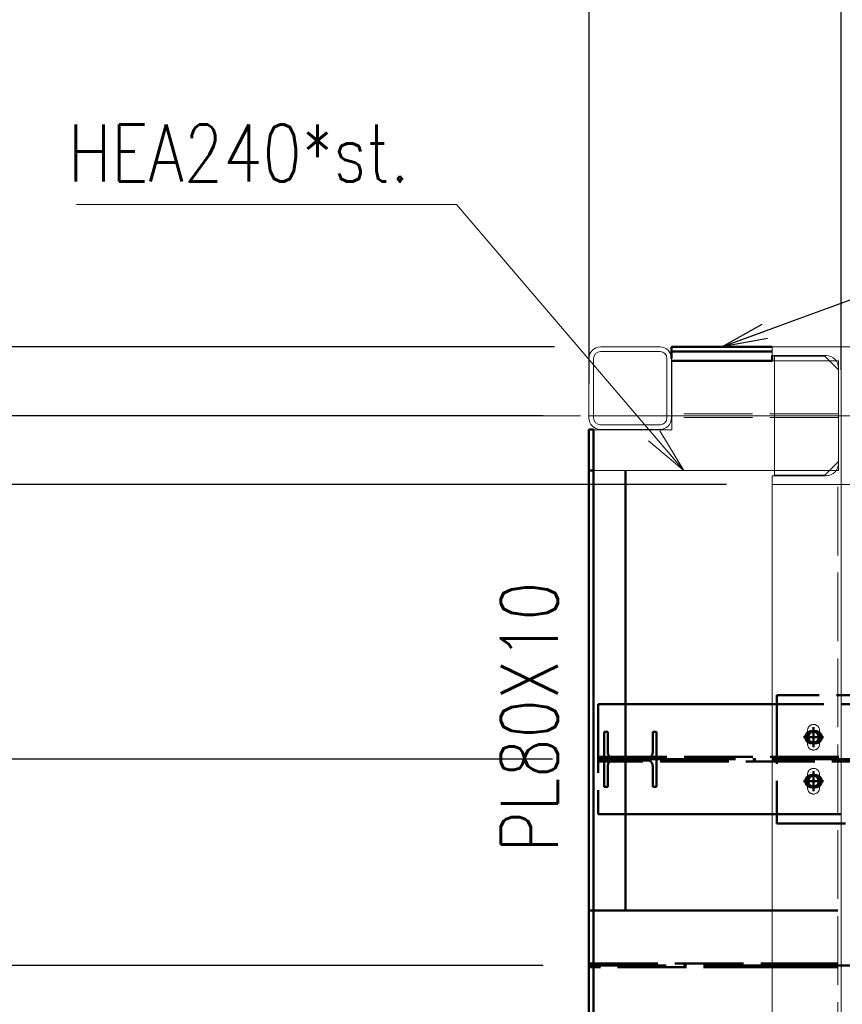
# Paper-space layout 'Layout1' of a CAD drawing. Extents: x -2 to 1677, y -36 to 422.
# Tile 28 of 100: x 82 to 118, y 288 to 331. Entities that reach past the tile are written whole.
import ezdxf

# ---------------------------------------------------------------- set-up
doc = ezdxf.new("R2010")
doc.units = 0
for name, pattern in [('ACAD_ISO02W100', [15, 12, -3]), ('ACAD_ISO04W100', [30.5, 24, -3, 0.5, -3]), ('HP_01_CER_B', [8, 5, -1, 1, -1])]:
    doc.linetypes.add(name, pattern=pattern)
doc.layers.get('0').update_dxf_attribs({"linetype": 'CONTINUOUS'})
doc.layers.get('DEFPOINTS').update_dxf_attribs({"color": 132, "linetype": 'CONTINUOUS'})
for name, color, linetype, lineweight in [('SS_1.ET-HALA_TaO-PRISTAVBA-PODLAH.NOSNIKY', 9, 'CONTINUOUS', 13), ('SS_1.ET-HALA_TaO-PRISTAVBA-SLOUP', 9, 'CONTINUOUS', 13), ('SS_1.ET-HALA_TaO-RASTR', 7, 'HP_01_CER_B', 13), ('SS_2.ET-HALA_TaO-PRISTAVBA-JD', 40, 'CONTINUOUS', 50), ('SS_2.ET-HALA_TaO-PRISTAVBA-PODLAH.NOSNIKY', 172, 'CONTINUOUS', 50), ('SS_2.ET-HALA_TaO-PRISTAVBA-PODLAHA_LEM', 140, 'CONTINUOUS', 50), ('SS_KOTY', 3, 'CONTINUOUS', 25), ('SS_POPIS_PROFILU', 13, 'CONTINUOUS', 25), ('SS_STAV.OK-POPIS_PROFILU', 9, 'CONTINUOUS', 13)]:
    doc.layers.add(name, color=color, linetype=linetype, lineweight=lineweight)
doc.styles.add('ROMANS', font='romans.shx', dxfattribs={"width": 0.8})
doc.styles.add('romans.shx', font='romans.shx', dxfattribs={"height": 5})
doc.dimstyles.new('A-1_(2.5)_50AS', dxfattribs={"dimtxt": 2.5, "dimasz": 2, "dimexe": 1, "dimexo": 2, "dimgap": 0, "dimtad": 0, "dimdec": 1, "dimlfac": 50, "dimrnd": 1, "dimtxsty": 'ROMANS', "dimblk1": 'OBLIQUE', "dimblk2": 'OBLIQUE', "dimsah": 1, "dimcen": 2, "dimclrd": 256, "dimclre": 256, "dimclrt": 256, "dimadec": 1, "dimazin": 2, "dimtfac": 0.714286, "dimtdec": 1, "dimtmove": 0, "dimatfit": 3, "dimldrblk": 'OPEN', "dimfxl": 1, "dimtvp": 1.142857, "dimtfill": 1, "dimtolj": 1, "dimlwd": -1, "dimlwe": -1, "dimarcsym": 0})

# ---------------------------------------------------------------- blocks, each defined once
blk = doc.blocks.new('_Oblique')
at = {"color": 0, "linetype": 'ByBlock', "lineweight": -2}
blk.add_line((-0.5, -0.5), (0.5, 0.5), dxfattribs=at)
blk = doc.blocks.new('*D13')
at = {"layer": 'DEFPOINTS', "color": 0, "transparency": 16777216}
for p in [(107.271, 364.4), (118.271, 316.626, -4985), (107.271, 313.026, -5000.4)]:
    blk.add_point(p, dxfattribs=at)
at = {"layer": 'SS_KOTY', "transparency": 16777216}
for p, q in [((107.271, 315.026), (107.271, 365.4)), ((118.271, 318.626), (118.271, 365.4)), ((118.271, 364.4), (107.271, 364.4))]:
    blk.add_line(p, q, dxfattribs=at)
at = {"layer": 'SS_KOTY', "transparency": 16777216, "xscale": 2, "yscale": 2, "zscale": 2, "rotation": 180}
blk.add_blockref('_Oblique', (107.271, 364.4), dxfattribs=at)
at = {"layer": 'SS_KOTY', "transparency": 16777216, "xscale": 2, "yscale": 2, "zscale": 2}
blk.add_blockref('_Oblique', (118.271, 364.4), dxfattribs=at)
at = {"layer": 'SS_KOTY', "transparency": 16777216, "insert": (112.771, 367.257), "char_height": 2.5, "attachment_point": 5, "style": 'ROMANS', "bg_fill": 3, "box_fill_scale": 1.1, "bg_fill_color": 256, "bg_fill_true_color": 13158600, "bg_fill_transparency": 0}
blk.add_mtext('\\A1;550', dxfattribs=at)
blk = doc.blocks.new('_OPEN')
at = {"color": 0, "linetype": 'ByBlock'}
for p, q in [((-1, 0.167), (0, 0)), ((0, 0), (-1, -0.167)), ((0, 0), (-1, 0))]:
    blk.add_line(p, q, dxfattribs=at)
blk = doc.blocks.new('*D14')
at = {"layer": 'DEFPOINTS', "color": 0, "transparency": 16777216}
for p in [(238.271, 358.4), (118.271, 316.626, -4985), (238.271, 313.626, -5000.4)]:
    blk.add_point(p, dxfattribs=at)
at = {"layer": 'SS_KOTY', "transparency": 16777216}
for p, q in [((118.271, 318.626), (118.271, 359.4)), ((238.271, 315.626), (238.271, 359.4)), ((118.271, 358.4), (238.271, 358.4))]:
    blk.add_line(p, q, dxfattribs=at)
at = {"layer": 'SS_KOTY', "transparency": 16777216, "xscale": 2, "yscale": 2, "zscale": 2, "rotation": 180}
blk.add_blockref('_Oblique', (118.271, 358.4), dxfattribs=at)
at = {"layer": 'SS_KOTY', "transparency": 16777216, "xscale": 2, "yscale": 2, "zscale": 2}
blk.add_blockref('_Oblique', (238.271, 358.4), dxfattribs=at)
at = {"layer": 'SS_KOTY', "transparency": 16777216, "insert": (178.271, 361.257), "char_height": 2.5, "attachment_point": 5, "style": 'ROMANS', "bg_fill": 3, "box_fill_scale": 1.1, "bg_fill_color": 256, "bg_fill_true_color": 13158600, "bg_fill_transparency": 0}
blk.add_mtext('\\A1;6000', dxfattribs=at)
blk = doc.blocks.new('*D38')
at = {"layer": 'DEFPOINTS', "color": 0, "transparency": 16777216}
for p in [(107.271, 313.626, -5000.4), (61.121, 289.626), (107.271, 289.626, -5000.4)]:
    blk.add_point(p, dxfattribs=at)
at = {"layer": 'SS_KOTY', "transparency": 16777216}
for p, q in [((105.271, 313.626), (60.121, 313.626)), ((61.121, 313.626), (61.121, 289.626)), ((105.271, 289.626), (60.121, 289.626))]:
    blk.add_line(p, q, dxfattribs=at)
at = {"layer": 'SS_KOTY', "transparency": 16777216, "xscale": 2, "yscale": 2, "zscale": 2}
for p, rotation in [((61.121, 313.626), 90), ((61.121, 289.626), 270)]:
    blk.add_blockref('_Oblique', p, dxfattribs=dict(at, rotation=rotation))
at = {"layer": 'SS_KOTY', "transparency": 16777216, "insert": (58.264, 301.626), "char_height": 2.5, "attachment_point": 5, "rotation": 90, "style": 'ROMANS', "bg_fill": 3, "box_fill_scale": 1.1, "bg_fill_color": 256, "bg_fill_true_color": 13158600, "bg_fill_transparency": 0}
blk.add_mtext('\\A1;1200', dxfattribs=at)
blk = doc.blocks.new('*D39')
at = {"layer": 'DEFPOINTS', "color": 0, "transparency": 16777216}
for p in [(67.121, 310.626), (115.271, 310.626, -4985), (107.671, 298.626, -5013.74)]:
    blk.add_point(p, dxfattribs=at)
at = {"layer": 'SS_KOTY', "transparency": 16777216}
for p, q in [((113.271, 310.626), (66.121, 310.626)), ((67.121, 298.626), (67.121, 310.626)), ((105.671, 298.626), (66.121, 298.626))]:
    blk.add_line(p, q, dxfattribs=at)
at = {"layer": 'SS_KOTY', "transparency": 16777216, "xscale": 2, "yscale": 2, "zscale": 2}
for p, rotation in [((67.121, 310.626), 90), ((67.121, 298.626), 270)]:
    blk.add_blockref('_Oblique', p, dxfattribs=dict(at, rotation=rotation))
at = {"layer": 'SS_KOTY', "transparency": 16777216, "insert": (64.264, 304.626), "char_height": 2.5, "attachment_point": 5, "rotation": 90, "style": 'ROMANS', "bg_fill": 3, "box_fill_scale": 1.1, "bg_fill_color": 256, "bg_fill_true_color": 13158600, "bg_fill_transparency": 0}
blk.add_mtext('\\A1;600', dxfattribs=at)
blk = doc.blocks.new('*D40')
at = {"layer": 'DEFPOINTS', "color": 0, "transparency": 16777216}
for p in [(107.671, 298.626, -5013.74), (67.121, 184.626), (107.671, 184.626, -5013.74)]:
    blk.add_point(p, dxfattribs=at)
at = {"layer": 'SS_KOTY', "transparency": 16777216}
for p, q in [((105.671, 298.626), (66.121, 298.626)), ((67.121, 298.626), (67.121, 184.626)), ((105.671, 184.626), (66.121, 184.626))]:
    blk.add_line(p, q, dxfattribs=at)
at = {"layer": 'SS_KOTY', "transparency": 16777216, "xscale": 2, "yscale": 2, "zscale": 2}
for p, rotation in [((67.121, 298.626), 90), ((67.121, 184.626), 270)]:
    blk.add_blockref('_Oblique', p, dxfattribs=dict(at, rotation=rotation))
at = {"layer": 'SS_KOTY', "transparency": 16777216, "insert": (64.264, 241.626), "char_height": 2.5, "attachment_point": 5, "rotation": 90, "style": 'ROMANS', "bg_fill": 3, "box_fill_scale": 1.1, "bg_fill_color": 256, "bg_fill_true_color": 13158600, "bg_fill_transparency": 0}
blk.add_mtext('\\A1;5700', dxfattribs=at)
blk = doc.blocks.new('*D42')
at = {"layer": 'DEFPOINTS', "color": 0, "transparency": 16777216}
for p in [(67.121, 313.626), (107.271, 313.626, -5000.4), (115.271, 310.626, -4985)]:
    blk.add_point(p, dxfattribs=at)
at = {"layer": 'SS_KOTY', "transparency": 16777216}
for p, q in [((105.271, 313.626), (66.121, 313.626)), ((67.121, 310.626), (67.121, 313.626)), ((67.121, 312.126), (73.121, 309.641)), ((113.271, 310.626), (66.121, 310.626)), ((73.121, 309.641), (73.121, 304.784))]:
    blk.add_line(p, q, dxfattribs=at)
at = {"layer": 'SS_KOTY', "transparency": 16777216, "xscale": 2, "yscale": 2, "zscale": 2}
for p, rotation in [((67.121, 313.626), 90), ((67.121, 310.626), 270)]:
    blk.add_blockref('_Oblique', p, dxfattribs=dict(at, rotation=rotation))
at = {"layer": 'SS_KOTY', "transparency": 16777216, "insert": (70.264, 307.212), "char_height": 2.5, "attachment_point": 5, "rotation": 90, "style": 'ROMANS', "bg_fill": 3, "box_fill_scale": 1.1, "bg_fill_color": 256, "bg_fill_true_color": 13158600, "bg_fill_transparency": 0}
blk.add_mtext('\\A1;150', dxfattribs=at)
blk = doc.blocks.new('*D44')
at = {"layer": 'DEFPOINTS', "color": 0, "transparency": 16777216}
for p in [(107.271, 289.626, -5000.4), (61.121, 265.626), (107.271, 265.626, -5000.4)]:
    blk.add_point(p, dxfattribs=at)
at = {"layer": 'SS_KOTY', "transparency": 16777216}
for p, q in [((105.271, 289.626), (60.121, 289.626)), ((61.121, 289.626), (61.121, 265.626)), ((105.271, 265.626), (60.121, 265.626))]:
    blk.add_line(p, q, dxfattribs=at)
at = {"layer": 'SS_KOTY', "transparency": 16777216, "xscale": 2, "yscale": 2, "zscale": 2}
for p, rotation in [((61.121, 289.626), 90), ((61.121, 265.626), 270)]:
    blk.add_blockref('_Oblique', p, dxfattribs=dict(at, rotation=rotation))
at = {"layer": 'SS_KOTY', "transparency": 16777216, "insert": (58.264, 277.626), "char_height": 2.5, "attachment_point": 5, "rotation": 90, "style": 'ROMANS', "bg_fill": 3, "box_fill_scale": 1.1, "bg_fill_color": 256, "bg_fill_true_color": 13158600, "bg_fill_transparency": 0}
blk.add_mtext('\\A1;1200', dxfattribs=at)
blk = doc.blocks.new('*D53')
at = {"layer": 'DEFPOINTS', "color": 0, "transparency": 16777216}
for p in [(55.121, 316.626), (107.771, 316.626, -4985), (107.271, 313.626, -5000.4)]:
    blk.add_point(p, dxfattribs=at)
at = {"layer": 'SS_KOTY', "transparency": 16777216}
for p, q in [((55.121, 316.626), (55.121, 323.484)), ((105.771, 316.626), (54.121, 316.626)), ((55.121, 313.626), (55.121, 316.626)), ((105.271, 313.626), (54.121, 313.626))]:
    blk.add_line(p, q, dxfattribs=at)
at = {"layer": 'SS_KOTY', "transparency": 16777216, "xscale": 2, "yscale": 2, "zscale": 2}
for p, rotation in [((55.121, 316.626), 90), ((55.121, 313.626), 270)]:
    blk.add_blockref('_Oblique', p, dxfattribs=dict(at, rotation=rotation))
at = {"layer": 'SS_KOTY', "transparency": 16777216, "insert": (52.264, 321.055), "char_height": 2.5, "attachment_point": 5, "rotation": 90, "style": 'ROMANS', "bg_fill": 3, "box_fill_scale": 1.1, "bg_fill_color": 256, "bg_fill_true_color": 13158600, "bg_fill_transparency": 0}
blk.add_mtext('\\A1;150', dxfattribs=at)
blk = doc.blocks.new('*D78')
at = {"layer": 'DEFPOINTS', "color": 0, "transparency": 16777216}
for p in [(358.271, 364.4), (118.271, 313.626, -5000.4), (358.271, 313.626, -5000.4)]:
    blk.add_point(p, dxfattribs=at)
at = {"layer": 'SS_KOTY', "transparency": 16777216}
for p, q in [((118.271, 315.626), (118.271, 365.4)), ((358.271, 315.626), (358.271, 365.4)), ((118.271, 364.4), (358.271, 364.4))]:
    blk.add_line(p, q, dxfattribs=at)
at = {"layer": 'SS_KOTY', "transparency": 16777216, "xscale": 2, "yscale": 2, "zscale": 2, "rotation": 180}
blk.add_blockref('_Oblique', (118.271, 364.4), dxfattribs=at)
at = {"layer": 'SS_KOTY', "transparency": 16777216, "xscale": 2, "yscale": 2, "zscale": 2}
blk.add_blockref('_Oblique', (358.271, 364.4), dxfattribs=at)
at = {"layer": 'SS_KOTY', "transparency": 16777216, "insert": (238.271, 367.257), "char_height": 2.5, "attachment_point": 5, "style": 'ROMANS', "bg_fill": 3, "box_fill_scale": 1.1, "bg_fill_color": 256, "bg_fill_true_color": 13158600, "bg_fill_transparency": 0}
blk.add_mtext('\\A1;12000', dxfattribs=at)
blk = doc.blocks.new('*D82')
at = {"layer": 'DEFPOINTS', "color": 0, "transparency": 16777216}
for p in [(55.121, 313.626), (107.271, 313.626, -5000.4), (73.271, 161.526)]:
    blk.add_point(p, dxfattribs=at)
at = {"layer": 'SS_KOTY', "transparency": 16777216}
for p, q in [((105.271, 313.626), (54.121, 313.626)), ((55.121, 161.526), (55.121, 313.626)), ((71.271, 161.526), (54.121, 161.526))]:
    blk.add_line(p, q, dxfattribs=at)
at = {"layer": 'SS_KOTY', "transparency": 16777216, "xscale": 2, "yscale": 2, "zscale": 2}
for p, rotation in [((55.121, 313.626), 90), ((55.121, 161.526), 270)]:
    blk.add_blockref('_Oblique', p, dxfattribs=dict(at, rotation=rotation))
at = {"layer": 'SS_KOTY', "transparency": 16777216, "insert": (52.264, 237.576), "char_height": 2.5, "attachment_point": 5, "rotation": 90, "style": 'ROMANS', "bg_fill": 3, "box_fill_scale": 1.1, "bg_fill_color": 256, "bg_fill_true_color": 13158600, "bg_fill_transparency": 0}
blk.add_mtext('\\A1;7605', dxfattribs=at)

psp = doc.layouts.get("Layout1")

# ---------------------------------------------------------------- linework, layer by layer
at = {"layer": 'SS_1.ET-HALA_TaO-PRISTAVBA-PODLAH.NOSNIKY', "color": 9, "linetype": 'ACAD_ISO02W100', "ltscale": 0.25}
for p, q in [((118.1608, 311.5463), (118.1608, 311.2264)), ((118.1608, 311.2264), (118.0283, 311.2264)), ((118.1358, 172.5264), (118.1358, 310.6264))]:
    psp.add_line(p, q, dxfattribs=at)
at = {"layer": 'SS_1.ET-HALA_TaO-PRISTAVBA-PODLAH.NOSNIKY', "color": 5, "linetype": 'Continuous', "ltscale": 0.25}
psp.add_line((118.0283, 311.2264), (117.7608, 311.2264), dxfattribs=at)
at = {"layer": 'SS_1.ET-HALA_TaO-PRISTAVBA-PODLAH.NOSNIKY', "color": 3, "linetype": 'ACAD_ISO02W100', "ltscale": 0.25}
for p, q in [((116.8108, 299.2864), (116.8108, 299.8864)), ((117.3309, 299.8864), (117.3309, 299.2864)), ((116.8108, 297.3664), (116.8108, 297.9664)), ((117.3309, 297.9664), (117.3309, 297.3664))]:
    psp.add_line(p, q, dxfattribs=at)
at = {"layer": 'SS_1.ET-HALA_TaO-PRISTAVBA-PODLAH.NOSNIKY', "color": 3, "linetype": 'ACAD_ISO02W100', "ltscale": 0.25, "extrusion": (3.49779e-13, -1.44883e-13, -1)}
psp.add_arc((-117.0708, 299.8864), 0.26, 0, 180, dxfattribs=at)
at = {"layer": 'SS_1.ET-HALA_TaO-PRISTAVBA-PODLAH.NOSNIKY', "color": 3, "linetype": 'ACAD_ISO02W100', "ltscale": 0.25, "extrusion": (3.49779e-13, 1.44883e-13, -1)}
psp.add_arc((-117.0708, 299.2864), 0.26, 180, 0, dxfattribs=at)
at = {"layer": 'SS_1.ET-HALA_TaO-PRISTAVBA-PODLAH.NOSNIKY', "color": 3, "linetype": 'ACAD_ISO02W100', "ltscale": 0.25, "extrusion": (2.79823e-13, -1.15906e-13, -1)}
psp.add_arc((-117.0708, 297.9664), 0.26, 0, 180, dxfattribs=at)
at = {"layer": 'SS_1.ET-HALA_TaO-PRISTAVBA-PODLAH.NOSNIKY', "color": 3, "linetype": 'ACAD_ISO02W100', "ltscale": 0.25, "extrusion": (2.79823e-13, 1.15906e-13, -1)}
psp.add_arc((-117.0708, 297.3664), 0.26, 180, 0, dxfattribs=at)
at = {"layer": 'SS_1.ET-HALA_TaO-PRISTAVBA-SLOUP', "color": 5, "linetype": 'Continuous', "ltscale": 0.25}
for q in [(118.1608, 311.6264), (117.7608, 311.2264)]:
    psp.add_line((117.5608, 311.0264), q, dxfattribs=at)
at = {"layer": 'SS_1.ET-HALA_TaO-PRISTAVBA-SLOUP', "color": 5, "linetype": 'Continuous', "ltscale": 0.25, "extrusion": (1.39528e-14, -3.3685e-14, -1)}
psp.add_arc((-117.6208, 311.5464), 0.54, 180, 270, dxfattribs=at)
at = {"layer": 'SS_2.ET-HALA_TaO-PRISTAVBA-JD', "color": 3, "linetype": 'ACAD_ISO02W100', "ltscale": 0.25}
for p, q in [((116.9708, 299.8464), (117.0708, 299.8464)), ((117.0708, 299.8464), (117.1708, 299.8464)), ((117.0708, 299.3264), (116.9708, 299.3264)), ((117.1708, 299.3264), (117.0708, 299.3264)), ((116.9708, 297.9264), (117.0708, 297.9264)), ((117.0708, 297.9264), (117.1708, 297.9264)), ((117.0708, 297.4064), (116.9708, 297.4064)), ((117.1708, 297.4064), (117.0708, 297.4064)), ((115.2708, 296.2264), (121.2708, 296.2264)), ((115.4708, 295.8264), (121.0708, 295.8264))]:
    psp.add_line(p, q, dxfattribs=at)
at = {"layer": 'SS_2.ET-HALA_TaO-PRISTAVBA-JD', "color": 7, "linetype": 'ACAD_ISO04W100', "ltscale": 0.25}
for p, q in [((117.0708, 300.0264), (117.0708, 299.1464)), ((117.0708, 300.0264), (117.0708, 299.1464)), ((117.5108, 299.5864), (116.6308, 299.5864)), ((117.5108, 299.5864), (116.6308, 299.5864)), ((117.0708, 298.1064), (117.0708, 297.2264)), ((117.0708, 298.1064), (117.0708, 297.2264)), ((117.5108, 297.6664), (116.6308, 297.6664)), ((117.5108, 297.6664), (116.6308, 297.6664))]:
    psp.add_line(p, q, dxfattribs=at)
at = {"layer": 'SS_2.ET-HALA_TaO-PRISTAVBA-JD', "color": 1, "linetype": 'Continuous', "ltscale": 0.25}
psp.add_line((108.8708, 296.2264), (115.2708, 296.2264), dxfattribs=at)
at = {"layer": 'SS_2.ET-HALA_TaO-PRISTAVBA-JD', "color": 7, "linetype": 'Continuous', "ltscale": 0.25}
for points in [[(117.0708, 299.9464), (117.0708, 299.5864), (116.7108, 299.5864)], [(117.0708, 299.3464), (117.1627, 299.3647), (117.2405, 299.4167), (117.2926, 299.4945), (117.3108, 299.5864), (117.2926, 299.6782), (117.2405, 299.7561), (117.1627, 299.8081), (117.0708, 299.8264), (116.979, 299.8081), (116.9011, 299.7561), (116.8491, 299.6782), (116.8308, 299.5864), (116.8491, 299.4945), (116.9011, 299.4167), (116.979, 299.3647), (117.0708, 299.3464)], [(117.4308, 299.5864), (117.0708, 299.5864), (117.0708, 299.2264)], [(117.0708, 298.0264), (117.0708, 297.6664), (116.7108, 297.6664)], [(117.0708, 297.4264), (117.1627, 297.4447), (117.2405, 297.4967), (117.2926, 297.5745), (117.3108, 297.6664), (117.2926, 297.7582), (117.2405, 297.8361), (117.1627, 297.8881), (117.0708, 297.9064), (116.979, 297.8881), (116.9011, 297.8361), (116.8491, 297.7582), (116.8308, 297.6664), (116.8491, 297.5745), (116.9011, 297.4967), (116.979, 297.4447), (117.0708, 297.4264)], [(117.4308, 297.6664), (117.0708, 297.6664), (117.0708, 297.3064)]]:
    psp.add_lwpolyline(points, dxfattribs=at)
at = {"layer": 'SS_2.ET-HALA_TaO-PRISTAVBA-JD', "color": 3, "linetype": 'ACAD_ISO02W100', "ltscale": 0.25}
for centre in [(117.0708, 299.5864), (117.0708, 297.6664)]:
    psp.add_circle(centre, 0.26, dxfattribs=at)
at = {"layer": 'SS_2.ET-HALA_TaO-PRISTAVBA-JD', "color": 3, "linetype": 'ACAD_ISO02W100', "ltscale": 0.25, "extrusion": (6.99557e-13, -2.89766e-13, -1)}
for centre in [(-116.9708, 299.5864), (-116.9708, 297.6664)]:
    psp.add_arc(centre, 0.26, 270, 90, dxfattribs=at)
at = {"layer": 'SS_2.ET-HALA_TaO-PRISTAVBA-JD', "color": 3, "linetype": 'ACAD_ISO02W100', "ltscale": 0.25, "extrusion": (-2.1981e-13, 7.69513e-13, -1)}
psp.add_arc((-117.1708, 299.5864), 0.26, 90, 270, dxfattribs=at)
at = {"layer": 'SS_2.ET-HALA_TaO-PRISTAVBA-JD', "color": 3, "linetype": 'ACAD_ISO02W100', "ltscale": 0.25, "extrusion": (-2.89766e-13, 6.99557e-13, -1)}
psp.add_arc((-117.1708, 297.6664), 0.26, 90, 270, dxfattribs=at)
at = {"layer": 'SS_2.ET-HALA_TaO-PRISTAVBA-PODLAH.NOSNIKY', "color": 1, "linetype": 'Continuous', "ltscale": 0.25}
psp.add_line((115.2708, 292.0264), (108.8708, 292.0264), dxfattribs=at)
at = {"layer": 'SS_2.ET-HALA_TaO-PRISTAVBA-PODLAH.NOSNIKY', "color": 3, "linetype": 'ACAD_ISO02W100', "ltscale": 0.25}
for p, q in [((118.1358, 292.0264), (115.2708, 292.0264)), ((115.2708, 289.7014), (115.3294, 289.7014)), ((115.3294, 289.5514), (115.2708, 289.5514)), ((115.3294, 289.7014), (115.4708, 289.7014)), ((115.4708, 289.5514), (115.3294, 289.5514)), ((115.4708, 289.7014), (118.1358, 289.7014)), ((115.4708, 289.7014), (115.4708, 289.5514)), ((118.1358, 289.5514), (115.4708, 289.5514))]:
    psp.add_line(p, q, dxfattribs=at)
at = {"layer": 'SS_2.ET-HALA_TaO-PRISTAVBA-PODLAH.NOSNIKY', "color": 7, "linetype": 'ACAD_ISO04W100', "ltscale": 0.25}
psp.add_line((238.2708, 289.6264), (118.2708, 289.6264), dxfattribs=at)

# ---------------------------------------------------------------- dimensions: what is measured, and where the dimension line sits
at = {"layer": 'SS_KOTY'}
dim = psp.add_linear_dim(base=(107.2708, 364.3997), p1=(118.2708, 316.6264, -4985), p2=(107.2708, 313.0264, -5000.4), dimstyle='A-1_(2.5)_50AS', dxfattribs=at)
dim.commit()
dim.dimension.update_dxf_attribs({"geometry": '*D13', "text_midpoint": (112.7708, 367.2569)})

# ---------------------------------------------------------------- next in the draw order: linework, layer by layer
at = {"layer": 'SS_1.ET-HALA_TaO-PRISTAVBA-PODLAH.NOSNIKY', "color": 5, "linetype": 'Continuous', "ltscale": 0.25}
psp.add_line((115.3608, 316.0264), (115.2708, 316.0264), dxfattribs=at)
at = {"layer": 'SS_1.ET-HALA_TaO-PRISTAVBA-SLOUP', "color": 5, "linetype": 'Continuous', "ltscale": 0.25}
for p, q in [((115.2708, 316.6264), (115.2708, 316.2464)), ((115.3608, 316.2264), (115.3608, 316.0264))]:
    psp.add_line(p, q, dxfattribs=at)
psp.add_arc((110.3708, 316.1264), 0.5, 0, 90, dxfattribs=at)
at = {"layer": 'SS_1.ET-HALA_TaO-PRISTAVBA-SLOUP', "color": 5, "linetype": 'Continuous', "ltscale": 0.25, "extrusion": (5.023e-14, 1.21266e-13, -1)}
psp.add_arc((-110.3708, 316.1264), 0.3, 90, 180, dxfattribs=at)
at = {"layer": 'SS_2.ET-HALA_TaO-PRISTAVBA-PODLAHA_LEM', "color": 7, "linetype": 'ACAD_ISO04W100', "ltscale": 0.25}
psp.add_line((115.2708, 316.6264), (110.8708, 316.6264), dxfattribs=at)
psp.add_line((115.2708, 316.6264), (110.8708, 316.6264), dxfattribs=at)
at = {"layer": 'SS_2.ET-HALA_TaO-PRISTAVBA-PODLAHA_LEM', "color": 1, "linetype": 'Continuous', "ltscale": 0.25}
for p, q in [((115.2708, 316.6264), (110.8708, 316.6264)), ((110.8708, 316.4264), (110.8708, 316.6264)), ((110.8708, 316.1264), (110.8708, 316.4264)), ((115.2708, 316.4264), (110.8708, 316.4264)), ((115.2708, 316.0264), (110.8708, 316.0264)), ((115.2708, 316.2464), (115.2708, 316.0264))]:
    psp.add_line(p, q, dxfattribs=at)
at = {"layer": 'SS_POPIS_PROFILU', "color": 0, "linetype": 'ByBlock'}
for p, q in [((113.0708, 316.6264), (114.8344, 317.6269)), ((113.0708, 316.6264), (114.9489, 317.3139)), ((115.0635, 317.0009), (113.0708, 316.6264))]:
    psp.add_line(p, q, dxfattribs=at)

# ---------------------------------------------------------------- next in the draw order: dimensions: what is measured, and where the dimension line sits
at = {"layer": 'SS_KOTY'}
dim = psp.add_linear_dim(base=(238.2708, 358.3997), p1=(118.2708, 316.6264, -4985), p2=(238.2708, 313.6264, -5000.4), dimstyle='A-1_(2.5)_50AS', override={"dimtmove": 1}, dxfattribs=at)
dim.commit()
dim.dimension.update_dxf_attribs({"geometry": '*D14', "text_midpoint": (178.2708, 361.2569)})
dim = psp.add_linear_dim(base=(61.121, 289.6264), p1=(107.2708, 313.6264, -5000.4), p2=(107.2708, 289.6264, -5000.4), angle=90, dimstyle='A-1_(2.5)_50AS', dxfattribs=at)
dim.commit()
dim.dimension.update_dxf_attribs({"geometry": '*D38', "text_midpoint": (58.2638, 301.6264)})

# ---------------------------------------------------------------- next in the draw order: dimensions: what is measured, and where the dimension line sits
dim = psp.add_linear_dim(base=(358.2708, 364.3997), p1=(118.2708, 313.6264, -5000.4), p2=(358.2708, 313.6264, -5000.4), dimstyle='A-1_(2.5)_50AS', dxfattribs=at)
dim.commit()
dim.dimension.update_dxf_attribs({"geometry": '*D78', "text_midpoint": (238.2708, 367.2569)})
dim = psp.add_linear_dim(base=(67.121, 310.6264), p1=(107.6708, 298.6264, -5013.74), p2=(115.2708, 310.6264, -4985), angle=90, dimstyle='A-1_(2.5)_50AS', dxfattribs=at)
dim.commit()
dim.dimension.update_dxf_attribs({"geometry": '*D39', "text_midpoint": (64.2638, 304.6264)})

# ---------------------------------------------------------------- next in the draw order: linework, layer by layer
at = {"layer": 'SS_1.ET-HALA_TaO-PRISTAVBA-PODLAH.NOSNIKY', "color": 9, "linetype": 'ACAD_ISO02W100', "ltscale": 0.25}
for p, q in [((117.7608, 316.0264), (115.3608, 316.0264)), ((118.1608, 316.0264), (118.0283, 316.0264)), ((118.1608, 316.0264), (118.1608, 315.7064))]:
    psp.add_line(p, q, dxfattribs=at)
at = {"layer": 'SS_1.ET-HALA_TaO-PRISTAVBA-PODLAH.NOSNIKY', "color": 5, "linetype": 'Continuous', "ltscale": 0.25}
psp.add_line((118.0283, 316.0264), (117.7608, 316.0264), dxfattribs=at)
at = {"layer": 'SS_1.ET-HALA_TaO-PRISTAVBA-PODLAH.NOSNIKY', "color": 9, "linetype": 'ACAD_ISO04W100', "ltscale": 0.25}
for p, q in [((118.2708, 161.5264), (118.2708, 313.6264)), ((118.2708, 313.6264), (238.2708, 313.6264))]:
    psp.add_line(p, q, dxfattribs=at)
at = {"layer": 'SS_1.ET-HALA_TaO-PRISTAVBA-SLOUP', "color": 5, "linetype": 'Continuous', "ltscale": 0.25}
for p, q in [((121.2708, 316.6264), (115.2708, 316.6264)), ((115.2708, 316.2464), (117.6208, 316.2464)), ((117.5608, 316.2264), (115.3608, 316.2264)), ((118.1608, 315.6264), (117.5608, 316.2264)), ((118.1608, 315.7064), (118.1608, 311.5464))]:
    psp.add_line(p, q, dxfattribs=at)
at = {"layer": 'SS_1.ET-HALA_TaO-PRISTAVBA-SLOUP', "color": 9, "linetype": 'ACAD_ISO02W100', "ltscale": 0.25}
psp.add_line((117.7608, 316.0264), (117.5608, 316.2264), dxfattribs=at)
at = {"layer": 'SS_1.ET-HALA_TaO-PRISTAVBA-SLOUP', "color": 5, "linetype": 'Continuous', "ltscale": 0.25, "extrusion": (5.58111e-14, 1.3474e-13, -1)}
psp.add_arc((-117.6208, 315.7064), 0.54, 90, 180, dxfattribs=at)
at = {"layer": 'SS_1.ET-HALA_TaO-RASTR', "linetype": 'ACAD_ISO04W100', "ltscale": 0.25}
for p, q in [((118.2708, 324.0648), (118.2708, 364.3997)), ((118.2708, 74.0648), (118.2708, 324.0648))]:
    psp.add_line(p, q, dxfattribs=at)
at = {"layer": 'SS_2.ET-HALA_TaO-PRISTAVBA-JD', "color": 3, "linetype": 'ACAD_ISO02W100', "ltscale": 0.25}
for p, q in [((121.0708, 301.4264), (115.4708, 301.4264)), ((115.4708, 301.4264), (115.4708, 295.8264)), ((108.8708, 301.0264), (107.6708, 301.0264)), ((121.2708, 301.0264), (115.2708, 301.0264)), ((108.0908, 299.8264), (107.9308, 299.8264)), ((107.9308, 297.4264), (107.9308, 299.8264)), ((108.0908, 298.9164), (108.0908, 299.8264)), ((110.2108, 299.8264), (110.0508, 299.8264)), ((110.0508, 299.8264), (110.0508, 298.9164)), ((110.2108, 299.8264), (110.2108, 297.4264)), ((109.8108, 298.6764), (108.3308, 298.6764)), ((108.3308, 298.5764), (109.8108, 298.5764)), ((108.0908, 297.4264), (108.0908, 298.3364)), ((110.0508, 298.3364), (110.0508, 297.4264)), ((107.9308, 297.4264), (108.0908, 297.4264)), ((110.0508, 297.4264), (110.2108, 297.4264))]:
    psp.add_line(p, q, dxfattribs=at)
at = {"layer": 'SS_2.ET-HALA_TaO-PRISTAVBA-JD', "color": 1, "linetype": 'Continuous', "ltscale": 0.25}
psp.add_line((115.2708, 301.0264), (108.8708, 301.0264), dxfattribs=at)
at = {"layer": 'SS_2.ET-HALA_TaO-PRISTAVBA-JD', "color": 3, "linetype": 'ACAD_ISO02W100', "ltscale": 0.25, "extrusion": (7.57912e-14, 3.13938e-14, -1)}
psp.add_arc((-108.3308, 298.9164), 0.24, 270, 0, dxfattribs=at)
at = {"layer": 'SS_2.ET-HALA_TaO-PRISTAVBA-JD', "color": 3, "linetype": 'ACAD_ISO02W100', "ltscale": 0.25, "extrusion": (-3.13938e-14, 7.57912e-14, -1)}
psp.add_arc((-109.8108, 298.9164), 0.24, 180, 270, dxfattribs=at)
at = {"layer": 'SS_2.ET-HALA_TaO-PRISTAVBA-JD', "color": 3, "linetype": 'ACAD_ISO02W100', "ltscale": 0.25, "extrusion": (7.57912e-14, -3.13938e-14, -1)}
psp.add_arc((-108.3308, 298.3364), 0.24, 0, 90, dxfattribs=at)
at = {"layer": 'SS_2.ET-HALA_TaO-PRISTAVBA-JD', "color": 3, "linetype": 'ACAD_ISO02W100', "ltscale": 0.25, "extrusion": (-3.13938e-14, -7.57912e-14, -1)}
psp.add_arc((-109.8108, 298.3364), 0.24, 90, 180, dxfattribs=at)
at = {"layer": 'SS_POPIS_PROFILU', "color": 13}
psp.add_lwpolyline([(113.0708, 316.6264), (133.2227, 324.0035), (163.8894, 324.0035)], dxfattribs=at)

# ---------------------------------------------------------------- next in the draw order: dimensions: what is measured, and where the dimension line sits
at = {"layer": 'SS_KOTY'}
dim = psp.add_linear_dim(base=(67.121, 313.6264), p1=(115.2708, 310.6264, -4985), p2=(107.2708, 313.6264, -5000.4), angle=90, dimstyle='A-1_(2.5)_50AS', override={"dimtmove": 1}, dxfattribs=at)
dim.commit()
dim.dimension.update_dxf_attribs({"geometry": '*D42', "text_midpoint": (73.121, 309.641), "dimtype": 160})
dim = psp.add_linear_dim(base=(67.121, 184.6264), p1=(107.6708, 298.6264, -5013.74), p2=(107.6708, 184.6264, -5013.74), angle=90, dimstyle='A-1_(2.5)_50AS', override={"dimtmove": 1}, dxfattribs=at)
dim.commit()
dim.dimension.update_dxf_attribs({"geometry": '*D40', "text_midpoint": (64.2638, 241.6264)})

# ---------------------------------------------------------------- next in the draw order: linework, layer by layer
at = {"layer": 'SS_1.ET-HALA_TaO-PRISTAVBA-PODLAH.NOSNIKY', "color": 5, "linetype": 'Continuous', "ltscale": 0.25}
for p, q in [((110.8908, 316.0264), (110.8908, 313.0064)), ((115.3608, 316.0264), (115.3608, 311.2264)), ((115.2708, 310.6264), (115.2708, 177.4264))]:
    psp.add_line(p, q, dxfattribs=at)
at = {"layer": 'SS_1.ET-HALA_TaO-PRISTAVBA-PODLAH.NOSNIKY', "color": 9, "linetype": 'ACAD_ISO02W100', "ltscale": 0.25}
for p, q in [((118.1608, 313.7014), (110.8908, 313.7014)), ((118.1608, 313.5514), (110.8908, 313.5514)), ((117.7608, 311.2264), (115.3608, 311.2264))]:
    psp.add_line(p, q, dxfattribs=at)
at = {"layer": 'SS_1.ET-HALA_TaO-PRISTAVBA-SLOUP', "color": 5, "linetype": 'Continuous', "ltscale": 0.25}
for p, q in [((110.6708, 316.1264), (110.6708, 313.5264)), ((110.8708, 313.5264), (110.8708, 316.1264)), ((117.6208, 311.0064), (115.2708, 311.0064)), ((115.2708, 311.0064), (115.2708, 310.6264)), ((115.3608, 311.2264), (115.3608, 311.0264)), ((115.3608, 311.0264), (117.5608, 311.0264)), ((115.2708, 310.6264), (121.2708, 310.6264))]:
    psp.add_line(p, q, dxfattribs=at)
at = {"layer": 'SS_1.ET-HALA_TaO-PRISTAVBA-SLOUP', "color": 5, "linetype": 'Continuous', "ltscale": 0.25, "extrusion": (0, 0, -1)}
psp.add_arc((-110.3708, 313.5264), 0.3, 180, 270, dxfattribs=at)
at = {"layer": 'SS_1.ET-HALA_TaO-PRISTAVBA-SLOUP', "color": 5, "linetype": 'Continuous', "ltscale": 0.25}
psp.add_arc((110.3708, 313.5264), 0.5, 270, 0, dxfattribs=at)
at = {"layer": 'SS_2.ET-HALA_TaO-PRISTAVBA-JD', "color": 3, "linetype": 'ACAD_ISO02W100', "ltscale": 0.25}
for p, q in [((107.6708, 301.0264), (107.6708, 296.2264)), ((107.6708, 298.7264), (480.8708, 298.7264)), ((480.8708, 298.5264), (107.6708, 298.5264)), ((107.6708, 296.2264), (108.8708, 296.2264))]:
    psp.add_line(p, q, dxfattribs=at)
at = {"layer": 'SS_2.ET-HALA_TaO-PRISTAVBA-JD', "color": 7, "linetype": 'ACAD_ISO04W100', "ltscale": 0.25}
psp.add_line((107.6708, 298.6264), (480.8708, 298.6264), dxfattribs=at)
at = {"layer": 'SS_2.ET-HALA_TaO-PRISTAVBA-PODLAHA_LEM', "color": 1, "linetype": 'Continuous', "ltscale": 0.25}
psp.add_line((108.8708, 292.0264), (108.8708, 311.2264), dxfattribs=at)
at = {"layer": 'SS_STAV.OK-POPIS_PROFILU', "color": 0, "linetype": 'ByBlock'}
for p, q in [((110.3694, 312.9631), (111.4158, 311.2264)), ((111.4158, 311.2264), (109.8627, 312.5298)), ((111.4158, 311.2264), (110.1161, 312.7465))]:
    psp.add_line(p, q, dxfattribs=at)

# ---------------------------------------------------------------- next in the draw order: dimensions: what is measured, and where the dimension line sits
at = {"layer": 'SS_KOTY'}
dim = psp.add_linear_dim(base=(55.121, 316.6264), p1=(107.2708, 313.6264, -5000.4), p2=(107.7708, 316.6264, -4985), angle=90, dimstyle='A-1_(2.5)_50AS', dxfattribs=at)
dim.commit()
dim.dimension.update_dxf_attribs({"geometry": '*D53', "text_midpoint": (52.2638, 321.055)})
dim = psp.add_linear_dim(base=(61.121, 265.6264), p1=(107.2708, 289.6264, -5000.4), p2=(107.2708, 265.6264, -5000.4), angle=90, dimstyle='A-1_(2.5)_50AS', override={"dimtmove": 1}, dxfattribs=at)
dim.commit()
dim.dimension.update_dxf_attribs({"geometry": '*D44', "text_midpoint": (58.2638, 277.6264)})

# ---------------------------------------------------------------- next in the draw order: linework, layer by layer
at = {"layer": 'SS_1.ET-HALA_TaO-PRISTAVBA-SLOUP', "color": 5, "linetype": 'Continuous', "ltscale": 0.25}
for p, q in [((110.3708, 316.6264), (107.7708, 316.6264)), ((110.3708, 316.4264), (107.7708, 316.4264)), ((110.3708, 313.2264), (107.7708, 313.2264)), ((107.7708, 313.0264), (110.3708, 313.0264))]:
    psp.add_line(p, q, dxfattribs=at)
psp.add_arc((107.7708, 316.1264), 0.5, 90, 180, dxfattribs=at)
at = {"layer": 'SS_1.ET-HALA_TaO-PRISTAVBA-SLOUP', "color": 5, "linetype": 'Continuous', "ltscale": 0.25, "extrusion": (-1.21266e-13, 5.023e-14, -1)}
psp.add_arc((-107.7708, 316.1264), 0.3, 0, 90, dxfattribs=at)

# ---------------------------------------------------------------- next in the draw order: texts
at = {"layer": 'SS_STAV.OK-POPIS_PROFILU', "color": 9, "style": 'romans.shx', "width": 0.8}
psp.add_text('HEA240*st.', height=2.5, dxfattribs=at).set_placement((84.5336, 323.844))

# ---------------------------------------------------------------- next in the draw order: dimensions: what is measured, and where the dimension line sits
at = {"layer": 'SS_KOTY'}
dim = psp.add_linear_dim(base=(55.121, 313.6264), p1=(73.2713, 161.5264), p2=(107.2708, 313.6264, -5000.4), angle=90, dimstyle='A-1_(2.5)_50AS', dxfattribs=at)
dim.commit()
dim.dimension.update_dxf_attribs({"geometry": '*D82', "text_midpoint": (52.2638, 237.5764)})

# ---------------------------------------------------------------- next in the draw order: linework, layer by layer
at = {"layer": 'SS_1.ET-HALA_TaO-PRISTAVBA-PODLAH.NOSNIKY', "color": 9, "linetype": 'ACAD_ISO04W100', "ltscale": 0.25}
psp.add_line((118.2708, 313.6264), (107.2708, 313.6264), dxfattribs=at)
at = {"layer": 'SS_1.ET-HALA_TaO-PRISTAVBA-PODLAH.NOSNIKY', "color": 9, "linetype": 'ACAD_ISO02W100', "ltscale": 0.25}
psp.add_line((107.4708, 313.0064), (107.2708, 313.0064), dxfattribs=at)
at = {"layer": 'SS_1.ET-HALA_TaO-PRISTAVBA-PODLAH.NOSNIKY', "color": 5, "linetype": 'Continuous', "ltscale": 0.25}
for p, q in [((110.8908, 313.0064), (107.4708, 313.0064)), ((115.3608, 311.2264), (107.4708, 311.2264))]:
    psp.add_line(p, q, dxfattribs=at)
at = {"layer": 'SS_1.ET-HALA_TaO-PRISTAVBA-SLOUP', "color": 5, "linetype": 'Continuous', "ltscale": 0.25}
for p, q in [((107.2708, 316.1264), (107.2708, 313.5264)), ((107.4708, 313.5264), (107.4708, 316.1264))]:
    psp.add_line(p, q, dxfattribs=at)
psp.add_arc((107.7708, 313.5264), 0.5, 180, 270, dxfattribs=at)
at = {"layer": 'SS_1.ET-HALA_TaO-PRISTAVBA-SLOUP', "color": 5, "linetype": 'Continuous', "ltscale": 0.25, "extrusion": (0, 0, -1)}
psp.add_arc((-107.7708, 313.5264), 0.3, 270, 0, dxfattribs=at)
at = {"layer": 'SS_1.ET-HALA_TaO-RASTR', "linetype": 'ACAD_ISO04W100', "ltscale": 0.25}
for q in [(53.2718, 313.6264), (1103.2708, 313.6264)]:
    psp.add_line((93.2708, 313.6264), q, dxfattribs=at)
at = {"layer": 'SS_2.ET-HALA_TaO-PRISTAVBA-PODLAH.NOSNIKY', "color": 3, "linetype": 'ACAD_ISO02W100', "ltscale": 0.25}
for p, q in [((107.2708, 289.7014), (115.2708, 289.7014)), ((115.2708, 289.5514), (107.2708, 289.5514))]:
    psp.add_line(p, q, dxfattribs=at)
at = {"layer": 'SS_2.ET-HALA_TaO-PRISTAVBA-PODLAH.NOSNIKY', "color": 7, "linetype": 'ACAD_ISO04W100', "ltscale": 0.25}
psp.add_line((118.2708, 289.6264), (107.2708, 289.6264), dxfattribs=at)
at = {"layer": 'SS_2.ET-HALA_TaO-PRISTAVBA-PODLAHA_LEM', "color": 1, "linetype": 'Continuous', "ltscale": 0.25}
for p, q in [((107.2708, 313.0264), (107.4708, 313.0264)), ((107.2708, 313.0264), (107.2708, 172.5264)), ((107.4708, 172.5264), (107.4708, 313.0264)), ((108.8708, 292.0264), (107.4708, 292.0264))]:
    psp.add_line(p, q, dxfattribs=at)
at = {"layer": 'SS_2.ET-HALA_TaO-PRISTAVBA-PODLAHA_LEM', "color": 7, "linetype": 'ACAD_ISO04W100', "ltscale": 0.25}
for p, q in [((107.2708, 313.0264), (107.2708, 172.5264)), ((107.2708, 311.2264), (107.2708, 292.0264))]:
    psp.add_line(p, q, dxfattribs=at)
at = {"layer": 'SS_2.ET-HALA_TaO-PRISTAVBA-PODLAHA_LEM', "color": 3, "linetype": 'ACAD_ISO02W100', "ltscale": 0.25}
for p, q in [((107.4708, 311.2264), (107.2708, 311.2264)), ((107.4708, 292.0264), (107.2708, 292.0264))]:
    psp.add_line(p, q, dxfattribs=at)
at = {"layer": 'SS_STAV.OK-POPIS_PROFILU', "color": 9}
psp.add_lwpolyline([(111.4158, 311.2264), (101.4822, 322.844), (84.9108, 322.844)], dxfattribs=at)

# ---------------------------------------------------------------- next in the draw order: texts
at = {"layer": 'SS_POPIS_PROFILU', "color": 13, "style": 'romans.shx', "width": 0.8}
psp.add_text('PL80X10', height=2.5, rotation=90, dxfattribs=at).set_placement((105.9162, 294.5578))

doc.saveas('drawing.dxf')
